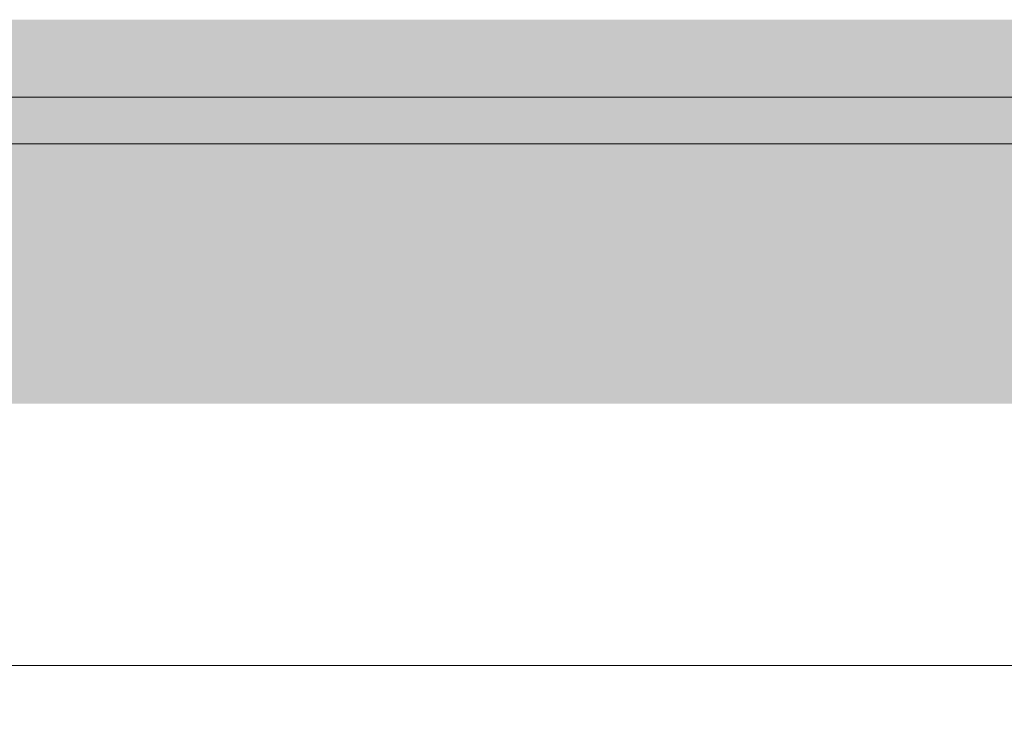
# Model space of a CAD drawing. Header units: millimetres. Extents: x -56182 to 286826, y -36685 to 98759.
# Tile 9 of 97: x -51866 to -49963, y -1499 to -150. Entities that reach past the tile are written whole.
import ezdxf

# ---------------------------------------------------------------- set-up
doc = ezdxf.new("R2010")
doc.units = ezdxf.units.MM
for name, color, linetype, lineweight in [('_Thin Lines_', 7, 'Continuous', 9), ('Dimensions', 7, 'Continuous', 9), ('Dimensions-100', 7, 'Continuous', 9)]:
    doc.layers.add(name, color=color, linetype=linetype, lineweight=lineweight)
doc.layers.add('Detail Items-1', color=9, linetype='Continuous', lineweight=9, true_color=0x808080)
doc.styles.add('Swis721 Cn BT', font='swissc.ttf', dxfattribs={"height": 250})
doc.dimstyles.new('Diagonal_-_2_5mm', dxfattribs={"dimscale": 304.8, "dimtxt": 252.353483, "dimasz": 0.492126, "dimexe": 0.328084, "dimexo": 0.0625, "dimgap": 0.082021, "dimtad": 1, "dimdec": 0, "dimzin": 0, "dimdsep": 46, "dimtxsty": 'Swis721 Cn BT', "dimblk1": 'OBLIQUE', "dimblk2": 'OBLIQUE', "dimsah": 1, "dimcen": 0.09, "dimdle": 0.328084, "dimazin": 0, "dimtfac": 1, "dimtdec": 4, "dimtix": 1, "dimtmove": 0, "dimatfit": 3, "dimfxl": 0.328084, "dimfxlon": 1, "dimtvp": 1, "dimtolj": 1, "dimtzin": 0, "dimarcsym": 2})

# ---------------------------------------------------------------- blocks, each defined once
blk = doc.blocks.new('DIMBLOCK16-Sisevaade 1')
at = {"layer": 'Dimensions-100'}
for p, q in [((-53990.4, -1298.5), (-53990.4, -1498.5)), ((-53990.4, -1398.5), (-53990.4, -1298.5)), ((-780, -1298.5), (-780, -1498.5)), ((-780, -1398.5), (-780, -1298.5)), ((-54090.4, -1398.5), (-680, -1398.5))]:
    blk.add_line(p, q, dxfattribs=at)
at = {"layer": 'Dimensions-100', "lineweight": 35}
for p, q in [((-53990.4, -1398.5), (-53915.4, -1323.5)), ((-780, -1398.5), (-705, -1323.5)), ((-53990.4, -1398.5), (-54065.4, -1473.5)), ((-780, -1398.5), (-855, -1473.5))]:
    blk.add_line(p, q, dxfattribs=at)
at = {"layer": 'Dimensions-100', "color": 0, "insert": (-27805.8, -1043.4), "char_height": 250, "width": 1009.414, "attachment_point": 1, "line_spacing_factor": 0.961347, "style": 'Swis721 Cn BT'}
blk.add_mtext('53210', dxfattribs=at)
blk = doc.blocks.new('_Oblique')
at = {"color": 0, "linetype": 'ByBlock', "lineweight": -2}
blk.add_line((-0.5, -0.5), (0.5, 0.5), dxfattribs=at)

msp = doc.modelspace()

# ---------------------------------------------------------------- hatches: boundary and pattern name
at = {"layer": 'Detail Items-1'}
msp.add_hatch(color=256, dxfattribs=at).paths.add_polyline_path([(-53990.4, -892.1), (-790, -892.1), (-790, -150), (-9262.6, -150), (-9262.6, -300), (-13460.5, -300), (-13460.5, -390), (-45376, -390), (-45376, -300), (-48296, -300), (-48296, -150), (-53990.4, -150), (-53990.4, -506.7)])

# ---------------------------------------------------------------- linework, layer by layer
at = {"layer": '_Thin Lines_'}
for p, q in [((-48296, -300), (-53990.4, -300)), ((-45361.2, -390.1), (-53990.4, -390.1))]:
    msp.add_line(p, q, dxfattribs=at)

# ---------------------------------------------------------------- dimensions: what is measured, and where the dimension line sits
at = {"layer": 'Dimensions'}
dim = msp.add_linear_dim(base=(-780, -1398.5), p1=(-53990.4, -1298.5), p2=(-780, -1298.5), dimstyle='Diagonal_-_2_5mm', override={"dimpost": '<>', "dimfxl": 53210.37628}, dxfattribs=at)
dim.commit()
dim.dimension.update_dxf_attribs({"geometry": 'DIMBLOCK16-Sisevaade 1', "text_midpoint": (-27385.2, -1245)})

doc.saveas('drawing.dxf')
